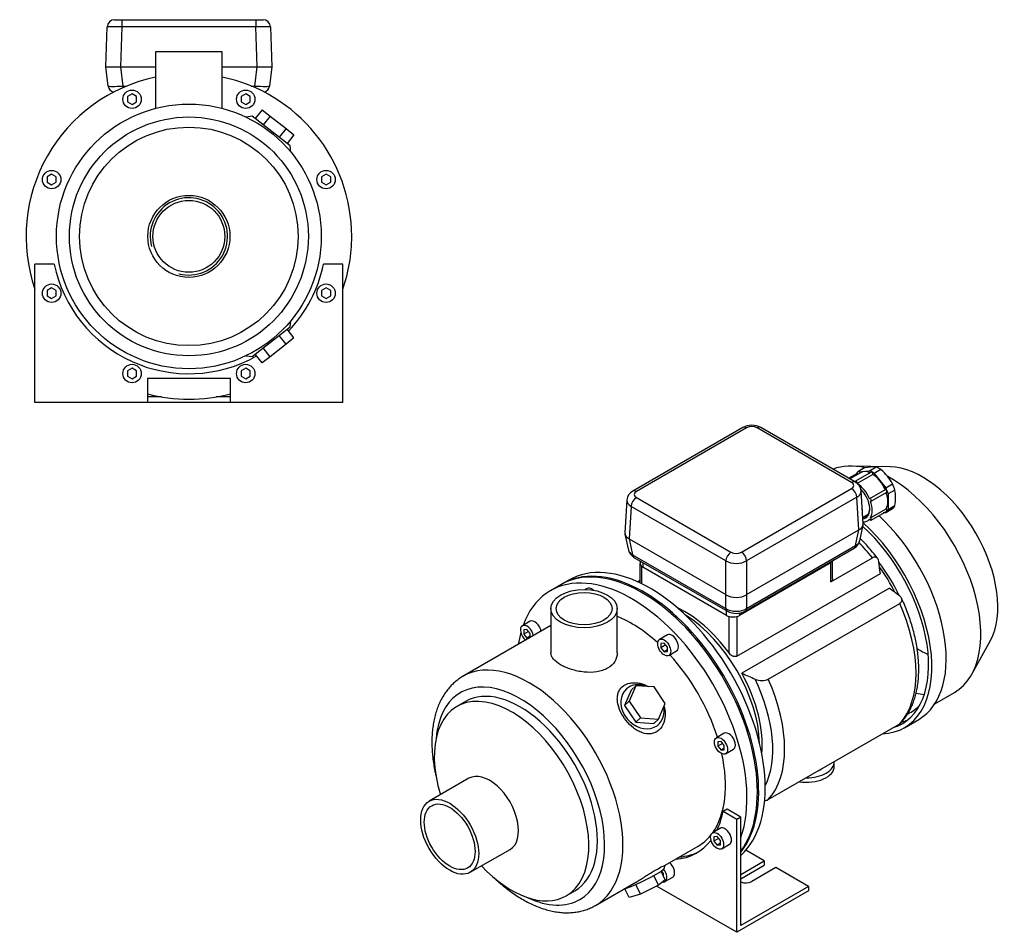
# Model space of a CAD drawing. Header units: millimetres. Extents: x 169 to 1167, y 19 to 793.
# Tile 2 of 2: x 633 to 1167, y 19 to 514. Entities that reach past the tile are written whole.
import ezdxf

# ---------------------------------------------------------------- set-up
doc = ezdxf.new("R2010")
doc.units = ezdxf.units.MM
for name, color, linetype in [('BASETTA_MEC_71_T', 7, 'Continuous'), ('CARCASSA_MEC_71', 7, 'Continuous'), ('COPRIVENTOLA_MEC', 7, 'Continuous'), ('CORPO_MH_3-5_[2-', 7, 'Continuous'), ('FLANGIA_MOTORE_T', 7, 'Continuous'), ('GHIERA_PG13_5_CO', 7, 'Continuous'), ('PIEDINO_MEC_71_I', 7, 'Continuous'), ('STAFFA_3-5-9_INT', 7, 'Continuous')]:
    doc.layers.add(name, color=color, linetype=linetype)

# ---------------------------------------------------------------- blocks, each defined once
blk = doc.blocks.new('SE')
at = {"layer": 'BASETTA_MEC_71_T', "color": 7, "linetype": 'Continuous'}
for p, q in [((1025.15, 293.2), (965.4, 258.7)), ((1027.15, 293), (967.4, 258.51)), ((1084.07, 263.4), (1032.81, 293)), ((1086.07, 263.6), (1034.81, 293.2)), ((1024.32, 225.64), (1084.07, 260.14)), ((1090.31, 241), (1089.23, 258.83)), ((962.24, 253.93), (961.16, 236.1)), ((967.4, 255.24), (1018.67, 225.64)), ((1086.9, 255.36), (1027.15, 220.86)), ((1087.97, 237.69), (1086.9, 255.36)), ((964.58, 250.46), (963.51, 232.79)), ((1015.84, 220.86), (964.58, 250.46)), ((1090.1, 244.51), (1093.2, 246.3)), ((1088.43, 231.68), (1090.26, 240.28)), ((961.22, 235.38), (963.05, 226.78)), ((1027.15, 202.57), (1087.97, 237.69)), ((1086.18, 229.15), (1088.01, 237.71)), ((963.47, 232.81), (965.29, 224.25)), ((963.51, 232.79), (1015.84, 202.57)), ((965.29, 224.25), (1015.88, 195.04)), ((1026.3, 193.6), (1085.38, 227.7)), ((1027.11, 195.04), (1086.18, 229.15)), ((966.1, 222.8), (1016.69, 193.6)), ((969.47, 220.86), (969.47, 219.52)), ((970.94, 220.01), (970.94, 217.48)), ((1015.84, 202.57), (1015.84, 220.86)), ((1072.05, 219.52), (1023.26, 191.35)), ((1027.15, 220.86), (1027.15, 202.57)), ((1072.05, 219.52), (1072.05, 220.01)), ((1016.19, 191.35), (970.94, 217.48)), ((1015.88, 195.04), (1015.88, 202.55)), ((1027.11, 202.55), (1027.11, 195.04)), ((1016.19, 191.35), (1016.19, 193.88)), ((1023.26, 192.55), (1023.26, 191.35))]:
    blk.add_line(p, q, dxfattribs=at)
for centre, radius, start, end in [((1029.98, 284.21), 10.2, 61.7662, 118.2338), ((1083.29, 258.33), 5.96, 4.7607, 62.1677), ((968.11, 253.52), 5.85, 117.5513, 176.1229), ((1082.58, 232.97), 5.96, 297.9296, 347.4529), ((968.89, 228.06), 5.95, 192.3908, 242.0591), ((1021.5, 202.52), 10.14, 241.7025, 298.2975)]:
    blk.add_arc(centre, radius, start, end, dxfattribs=at)
for centre, major_axis, ratio, start_param, end_param in [((1027.15, 289.74), (2, -3.46), 0.57735, 2.356194, 3.141593), ((1029.98, 291.37), (4, 0), 0.578054, 0.786007, 2.355586), ((1032.81, 289.74), (-2, -3.46), 0.57735, 3.141593, 3.926991), ((1084.07, 260.14), (-2, -3.46), 0.57735, 3.135603, 3.926991), ((1081.24, 261.77), (-4, 0), 0.576647, 2.356803, 3.926382), ((967.4, 255.24), (2, -3.46), 0.57735, 2.356194, 3.141868), ((970.24, 256.87), (4, 0), 0.576647, 2.356803, 3.926382), ((1084.07, 256.87), (2, -3.46), 0.57735, 0.820305, 2.356194), ((1081.24, 258.51), (-8, -0.24), 0.576999, 2.339382, 3.158863), ((970.24, 253.61), (8, -0.24), 0.576999, 3.125473, 3.943803), ((967.4, 251.98), (2, 3.46), 0.57735, 0.785398, 2.321288), ((1083.37, 251.36), (4.65, -8.05), 0.57735, 0.737786, 0.977496), ((1082.28, 241.24), (-8.03, 0.6), 0.572756, 2.406383, 3.219219), ((969.19, 236.34), (8.03, 0.6), 0.572756, 3.063966, 3.876802), ((1080.49, 232.79), (-7.99, 0.83), 0.573109, 2.423363, 3.080945), ((970.99, 227.89), (7.99, 0.83), 0.573109, 3.20224, 3.859822), ((968.1, 226.27), (2, 3.46), 0.57735, 2.478368, 3.141593), ((1018.67, 222.38), (2, 3.46), 0.57735, 0.785398, 2.321288), ((1021.5, 227.28), (-4, 0), 0.578054, 0.786007, 2.355586), ((1024.32, 222.38), (-2, 3.46), 0.57735, 3.961897, 5.497787), ((1083.38, 231.17), (-2, 3.46), 0.57735, 3.141593, 3.804818), ((974.47, 219.52), (5, 0), 0.57735, 3.141593, 3.926991), ((1021.5, 224.01), (8, 0), 0.557214, 3.9276, 5.497178), ((1068.52, 221.56), (-5, 0), 0.57735, 2.356194, 2.851562), ((1021.5, 206.14), (-8, 0), 0.630132, 0.792825, 2.348768), ((1021.5, 198.73), (-8, 0), 0.647258, 0.792825, 2.348768), ((1018.69, 197.06), (2, 3.46), 0.57735, 2.478368, 3.142374), ((1024.3, 197.06), (-2, 3.46), 0.57735, 3.141164, 3.804818), ((1019.73, 193.39), (5, 0), 0.57735, 3.926991, 5.497787)]:
    blk.add_ellipse(centre, major_axis=major_axis, ratio=ratio, start_param=start_param, end_param=end_param, dxfattribs=at)
for points in [[(1088.01, 237.71), (1087.99, 237.7), (1087.97, 237.69)], [(963.51, 232.79), (963.49, 232.8), (963.47, 232.81)], [(1015.88, 202.55), (1015.86, 202.56), (1015.84, 202.57)], [(1027.15, 202.57), (1027.13, 202.56), (1027.11, 202.55)]]:
    blk.add_open_spline(points, degree=2, dxfattribs=at)
at = {"layer": 'CARCASSA_MEC_71', "color": 7, "linetype": 'Continuous'}
for p, q in [((969.35, 219.52), (969.35, 208.93)), ((1072.76, 209.5), (1095.29, 222.51)), ((1072.76, 209.5), (1072.76, 220.03)), ((1073.64, 211.17), (1073.64, 220.93)), ((970.23, 217.99), (970.23, 208.5)), ((1021.85, 169.19), (1099.63, 214.09)), ((967.94, 209.58), (969.35, 210.39)), ((1104.49, 206.1), (1024.59, 159.97)), ((1038.88, 156.73), (1110.1, 197.85)), ((1017.61, 170.99), (1017.61, 190.78)), ((1021.85, 190.78), (1021.85, 169.19)), ((1038.88, 91.41), (1110.1, 132.53))]:
    blk.add_line(p, q, dxfattribs=at)
for centre, radius, start, end in [((310.14, 112.15), 796.05, 7.35729, 7.8239), ((703.29, -329.03), 668.82, 52.55126, 53.14032), ((1430.08, 1072.03), 998.14, 246.03073, 246.48181), ((1035.41, 164.6), 8.6, 245.0055, 293.7441), ((1035.41, 99.25), 8.57, 279.9697, 293.8261)]:
    blk.add_arc(centre, radius, start, end, dxfattribs=at)
for centre, major_axis, start_param, end_param in [((1069.48, 188.64), (-35, 60.62), 4.949263, 5.111172), ((972.35, 219.52), (3, 0), 2.856231, 3.584463), ((1077.36, 193.19), (-28.5, 49.36), 4.564478, 4.934381), ((1075.24, 191.96), (-29.5, 51.1), 4.614488, 4.884952), ((1069.48, 188.64), (35, -60.62), 0.177153, 1.393644), ((993.92, 145.01), (-29.5, 51.1), 4.89396, 5.598633), ((992.5, 144.2), (-29.5, 51.1), 3.963975, 5.460802), ((1019.73, 192.17), (-3, 0), 1.127926, 2.013667), ((993.92, 145.01), (29.5, -51.1), 0.684552, 1.53039), ((994.77, 145.51), (32.93, -57.04), 0.361265, 1.438022), ((998.26, 147.52), (35, -60.62), 0.177153, 1.393644)]:
    blk.add_ellipse(centre, major_axis=major_axis, ratio=0.57735, start_param=start_param, end_param=end_param, dxfattribs=at)
for points, knots in [([(1098.16, 222.17), (1098.07, 222.28), (1097.22, 223.42), (1095.36, 225.74), (1092.72, 228.8), (1090.48, 231.21), (1089.13, 232.58), (1088.71, 233)], [0, 0, 0, 0, 0.0050417, 0.0597169, 0.1144308, 0.1691896, 0.1935582, 0.1935582, 0.1935582, 0.1935582]), ([(1098.77, 220.52), (1098.71, 221), (1098.59, 221.42), (1098.31, 221.96), (1098.2, 222.12), (1097.96, 222.41), (1097.82, 222.54), (1097.52, 222.74), (1097.35, 222.81), (1096.99, 222.91), (1096.8, 222.93), (1096.39, 222.92), (1096.18, 222.88), (1095.74, 222.74), (1095.52, 222.64), (1095.29, 222.51)], [0, 0, 0, 0, 0.25, 0.25, 0.375, 0.375, 0.5, 0.5, 0.625, 0.625, 0.75, 0.75, 0.875, 0.875, 1, 1, 1, 1]), ([(1073.64, 211.16), (1073.64, 211.01), (1073.63, 210.86), (1073.57, 210.55), (1073.52, 210.39), (1073.37, 210.08), (1073.27, 209.94), (1073.05, 209.7), (1072.91, 209.59), (1072.76, 209.5)], [0.5230095, 0.5230095, 0.5230095, 0.5230095, 0.625, 0.625, 0.75, 0.75, 0.875, 0.875, 1, 1, 1, 1]), ([(1110.1, 197.85), (1110.33, 197.98), (1110.53, 198.13), (1110.87, 198.44), (1111.01, 198.62), (1111.22, 198.97), (1111.29, 199.15), (1111.37, 199.52), (1111.37, 199.71), (1111.33, 200.08), (1111.29, 200.26), (1111.14, 200.63), (1111.04, 200.8), (1110.8, 201.15), (1110.66, 201.32), (1110.34, 201.64), (1110.16, 201.8), (1109.97, 201.95)], [0, 0, 0, 0, 0.125, 0.125, 0.25, 0.25, 0.375, 0.375, 0.5, 0.5, 0.625, 0.625, 0.75, 0.75, 0.875, 0.875, 1, 1, 1, 1]), ([(1110.8, 133.1), (1111.25, 133.59), (1112.2, 134.62), (1113.68, 136.62), (1115.14, 138.97), (1116.44, 141.52), (1117.56, 144.24), (1118.51, 147.13), (1119.27, 150.17), (1119.85, 153.36), (1120.25, 156.67), (1120.45, 160.1), (1120.46, 163.63), (1120.28, 167.25), (1119.92, 170.95), (1119.38, 174.7), (1118.65, 178.49), (1117.75, 182.33), (1116.67, 186.17), (1115.43, 190.03), (1114.03, 193.86), (1112.57, 197.46), (1111.63, 199.53), (1111.14, 200.58)], [0, 0, 0, 0, 0.032219, 0.07913, 0.126449, 0.174216, 0.222426, 0.271041, 0.319995, 0.369212, 0.418613, 0.46813, 0.517706, 0.567293, 0.61686, 0.66639, 0.715875, 0.765311, 0.8147, 0.864045, 0.913352, 0.962625, 1, 1, 1, 1]), ([(1021.85, 169.19), (1021.69, 169.1), (1021.52, 169.03), (1021.15, 168.96), (1020.96, 168.95), (1020.57, 168.98), (1020.37, 169.01), (1019.97, 169.13), (1019.77, 169.21), (1019.39, 169.4), (1019.2, 169.5), (1018.84, 169.75), (1018.66, 169.88), (1018.16, 170.31), (1017.86, 170.64), (1017.61, 170.99)], [0, 0, 0, 0, 0.125, 0.125, 0.25, 0.25, 0.375, 0.375, 0.5, 0.5, 0.625, 0.625, 0.75, 0.75, 1, 1, 1, 1]), ([(1110.83, 133.1), (1110.79, 133.05), (1110.75, 133.01), (1110.54, 132.81), (1110.33, 132.66), (1110.1, 132.53)], [0.8425236, 0.8425236, 0.8425236, 0.8425236, 0.875, 0.875, 1, 1, 1, 1])]:
    blk.add_open_spline(points, degree=3, knots=knots, dxfattribs=at)
at = {"layer": 'COPRIVENTOLA_MEC', "color": 7, "linetype": 'Continuous'}
for p, q in [((1104.93, 271.87), (1084.09, 272.29)), ((1149.23, 159.47), (1159.28, 177.72)), ((1129.21, 143.45), (1139.79, 149.56)), ((1112.65, 130.43), (1120.43, 134.92))]:
    blk.add_line(p, q, dxfattribs=at)
for centre, major_axis, start_param, end_param in [((1105.29, 209.31), (-34.5, 59.76), 5.785961, 6.194869), ((1122.61, 219.32), (-28.79, 49.86), 3.477609, 5.947168), ((1105.29, 209.31), (-34.5, 59.76), 3.141593, 5.532143), ((1076.65, 192.78), (-36, 62.35), 2.847296, 5.226799), ((1084.43, 197.27), (-36, 62.35), 3.141593, 5.212918), ((1076.65, 192.78), (-34.75, 60.19), 3.010588, 5.220354), ((1120.84, 218.29), (-27.99, 48.48), -3.960361, -3.807829), ((1104.9, 209.09), (-33.25, 57.59), -3.62226, -3.521084), ((1082.66, 196.25), (-33.25, 57.59), 3.102205, 3.307162), ((1082.66, 196.25), (-34.75, 60.19), 2.981861, 3.055004)]:
    blk.add_ellipse(centre, major_axis=major_axis, ratio=0.57735, start_param=start_param, end_param=end_param, dxfattribs=at)
at = {"layer": 'CORPO_MH_3-5_[2-', "color": 7, "linetype": 'Continuous'}
for p, q in [((926.46, 207.97), (920.8, 204.7)), ((940.64, 205.91), (939.71, 205.37)), ((921.05, 194.98), (921.05, 170.99)), ((957.05, 170.99), (957.05, 194.98)), ((909.84, 188.12), (905.6, 185.67)), ((921.05, 185.79), (873.47, 158.32)), ((908.1, 183.7), (906.33, 183.54)), ((906.33, 183.54), (906.33, 181.18)), ((908.92, 182.68), (906.33, 181.18)), ((909.86, 181.5), (908.1, 183.7)), ((909.86, 179.33), (909.86, 181.5)), ((906.33, 181.18), (908.1, 178.98)), ((909.86, 180.01), (908.1, 178.98)), ((908.1, 178.98), (909.47, 179.11)), ((984.21, 180.75), (979.97, 178.3)), ((982.47, 176.33), (980.7, 176.17)), ((980.7, 176.17), (980.7, 173.82)), ((984.24, 174.13), (982.47, 176.33)), ((983.29, 175.31), (980.7, 173.82)), ((980.7, 173.82), (982.47, 171.62)), ((984.24, 172.64), (982.47, 171.62)), ((982.47, 171.62), (984.24, 171.78)), ((984.24, 171.78), (984.24, 174.13)), ((984.97, 169.64), (989.21, 172.09)), ((964.57, 150.84), (960.91, 142.44)), ((967.18, 153.2), (963.52, 144.8)), ((967.18, 153.2), (964.57, 150.84)), ((976.95, 152.55), (967.18, 153.2)), ((983.07, 143.51), (976.95, 152.55)), ((874.77, 144.64), (870.14, 141.96)), ((963.52, 144.8), (960.91, 142.44)), ((963.52, 144.8), (969.63, 135.75)), ((960.91, 142.44), (967.02, 133.4)), ((979.4, 135.11), (983.07, 143.51)), ((969.63, 135.75), (967.02, 133.4)), ((969.63, 135.75), (979.4, 135.11)), ((979.4, 135.11), (976.79, 132.76)), ((967.02, 133.4), (976.79, 132.76)), ((1015.02, 127.4), (1010.77, 124.95)), ((1013.27, 122.97), (1011.51, 122.82)), ((1011.51, 122.82), (1011.51, 120.46)), ((1015.04, 120.77), (1013.27, 122.97)), ((1014.09, 121.95), (1011.51, 120.46)), ((1011.51, 120.46), (1013.27, 118.26)), ((1015.04, 119.28), (1013.27, 118.26)), ((1013.27, 118.26), (1015.04, 118.42)), ((1015.04, 118.42), (1015.04, 120.77)), ((1015.77, 116.29), (1020.02, 118.74)), ((876.66, 103.01), (855.09, 90.55)), ((877.34, 52.02), (898.91, 64.47)), ((982.97, 55.85), (1000.8, 66.14)), ((982.37, 54.05), (983, 55.84)), ((979.4, 45.12), (976.9, 50.28)), ((983.07, 48.01), (980.81, 52.65)), ((945.22, 34.05), (967.02, 46.63)), ((963.52, 38.27), (961.17, 43.1)), ((969.63, 40.25), (967.11, 45.42)), ((979.4, 45.12), (969.63, 40.25)), ((983.07, 48.01), (979.4, 45.12)), ((929.39, 39.34), (934.02, 42.02)), ((969.63, 40.25), (963.52, 38.27))]:
    blk.add_line(p, q, dxfattribs=at)
for centre, major_axis, ratio, start_param, end_param in [((970.58, 131.54), (44.13, -76.43), 0.57735, 0.241164, 3.141593), ((964.93, 128.28), (44.13, -76.43), 0.57735, 0.45581, 3.593987), ((943.14, 201.58), (2.5, -4.33), 0.57735, 2.083393, 3.141593), ((912.34, 183.79), (2.5, -4.33), 0.57735, 1.018715, 3.141593), ((964.93, 128.28), (35.88, -62.14), 0.57735, 2.076031, 2.512145), ((964.93, 128.28), (44.13, -76.43), 0.57735, 3.660226, 3.763049), ((908.1, 181.34), (-2.5, 4.33), 0.57735, 0, 2.122878), ((908.1, 181.34), (-2.5, 4.33), 0.57735, 4.160308, 6.283185), ((986.71, 176.42), (2.5, -4.33), 0.57735, 0, 3.141593), ((909.35, 96.19), (-35.88, 62.14), 0.57735, 3.140829, 6.283185), ((964.93, 128.28), (35.88, -62.14), 0.57735, 1.202887, 1.938706), ((904.4, 93.33), (32.38, -56.08), 0.57735, 0, 3.835482), ((909.35, 96.19), (-35.88, 62.14), 0.57735, 0, 0.000296), ((904.4, 93.33), (29.63, -51.31), 0.57735, 0, 3.141593), ((970.68, 141.8), (-8.7, 9.66), 0.810411, 0, 4.056698), ((970.68, 141.8), (-8.7, 9.66), 0.810411, 5.253429, 6.283185), ((899.76, 90.65), (29.62, -51.31), 0.57735, 0, 4.327423), ((1017.52, 123.07), (2.5, -4.33), 0.57735, 0, 3.141593), ((964.93, 128.28), (35.88, -62.14), 0.57735, 0.25816, 1.065562), ((887.79, 83.74), (11.13, -19.27), 0.57735, 0, 3.141593), ((964.93, 128.28), (35.88, -62.14), 0.57735, 0, 0.21901), ((899.76, 90.65), (29.62, -51.31), 0.57735, 5.097355, 6.283185), ((970.68, 48.51), (11.69, 5.69), 0.099506, 3.627919, 6.183016), ((904.4, 93.33), (32.38, -56.08), 0.57735, 5.589296, 6.283185)]:
    blk.add_ellipse(centre, major_axis=major_axis, ratio=ratio, start_param=start_param, end_param=end_param, dxfattribs=at)
for centre, major_axis in [((939.05, 194.98), (-18, 0)), ((939.05, 194.98), (-15.15, 0)), ((982.47, 173.97), (-2.5, 4.33)), ((1013.27, 120.62), (-2.5, 4.33)), ((866.22, 71.28), (11.12, -19.27)), ((866.22, 71.28), (9.74, -16.87))]:
    blk.add_ellipse(centre, major_axis=major_axis, ratio=0.57735, dxfattribs=at)
for points, knots in [([(957.05, 170.99), (957.05, 170.99), (957.05, 170.99), (957.05, 169.39), (956.58, 167.78), (954.79, 164.93), (953.45, 163.66), (950.95, 162.22), (950.02, 161.8), (948.06, 161.14), (947.02, 160.89), (943.74, 160.37), (941.41, 160.35), (937.87, 160.72), (936.71, 160.91), (934.41, 161.39), (933.26, 161.69), (931.09, 162.38), (930.05, 162.77), (928.09, 163.62), (927.16, 164.09), (924.66, 165.53), (923.31, 166.59), (921.97, 168.21), (921.62, 168.77), (921.16, 169.88), (921.05, 170.43), (921.05, 170.98), (921.05, 170.99), (921.05, 170.99)], [0.1249858, 0.1249858, 0.1249858, 0.1249858, 0.125, 0.125, 0.1875, 0.1875, 0.25, 0.25, 0.28125, 0.28125, 0.3125, 0.3125, 0.375, 0.375, 0.40625, 0.40625, 0.4375, 0.4375, 0.46875, 0.46875, 0.5, 0.5, 0.5625, 0.5625, 0.59375, 0.59375, 0.625, 0.625, 0.6251231, 0.6251231, 0.6251231, 0.6251231]), ([(873.47, 158.31), (873.36, 158.25), (872.52, 157.81), (870.9, 156.68), (868.81, 155.02), (866.85, 153.13), (865.05, 151.05), (863.4, 148.77), (861.92, 146.31), (860.6, 143.67), (859.46, 140.85), (858.5, 137.87), (857.73, 134.73), (857.15, 131.45), (856.76, 128.05), (856.56, 124.53), (856.55, 120.91), (856.74, 117.21), (857.12, 113.44), (857.68, 109.61), (858.26, 106.57), (858.66, 104.81), (858.76, 104.34)], [0, 0, 0, 0, 0.0022188, 0.0200427, 0.0378575, 0.0557202, 0.0736907, 0.0918188, 0.1101409, 0.1286765, 0.1474272, 0.1663779, 0.1855009, 0.2047605, 0.224119, 0.2435416, 0.2629986, 0.2824655, 0.3019235, 0.3213635, 0.3407805, 0.3477621, 0.3477621, 0.3477621, 0.3477621]), ([(979.54, 129.09), (978.94, 128.55), (978.29, 128.13), (976.89, 127.48), (976.12, 127.25), (973.79, 126.93), (972.13, 127.15), (969.71, 127.99), (968.9, 128.36), (967.34, 129.23), (966.58, 129.74), (964.36, 131.44), (963.01, 132.78), (960.6, 135.8), (959.6, 137.41), (958.02, 140.77), (957.48, 142.46), (957.1, 144.96), (957.05, 145.77), (957.1, 147.35), (957.22, 148.12), (957.62, 149.58), (957.91, 150.26), (958.66, 151.53), (959.15, 152.11), (960.83, 153.62), (962.32, 154.32), (964.81, 154.8), (965.69, 154.87), (967.47, 154.82), (968.38, 154.71), (970.87, 154.17), (972.42, 153.58), (973.86, 152.79)], [0, 0, 0, 0, 0.03125, 0.03125, 0.0625, 0.0625, 0.125, 0.125, 0.15625, 0.15625, 0.1875, 0.1875, 0.25, 0.25, 0.3125, 0.3125, 0.375, 0.375, 0.40625, 0.40625, 0.4375, 0.4375, 0.46875, 0.46875, 0.5, 0.5, 0.5625, 0.5625, 0.59375, 0.59375, 0.625, 0.625, 0.6792325, 0.6792325, 0.6792325, 0.6792325]), ([(982.44, 141.96), (982.76, 140.8), (982.94, 139.61), (983.07, 136.63), (982.82, 134.81), (981.66, 131.6), (980.75, 130.15), (979.54, 129.09)], [0.8346005, 0.8346005, 0.8346005, 0.8346005, 0.875, 0.875, 0.9375, 0.9375, 1, 1, 1, 1]), ([(967.01, 46.63), (967.08, 46.67), (967.15, 46.71), (967.99, 47.2), (968.77, 47.67), (970.36, 48.64), (971.17, 49.15), (972.8, 50.17), (973.6, 50.67), (975.18, 51.65), (975.97, 52.14), (978.19, 53.47), (979.52, 54.22), (981.05, 55.02), (981.5, 55.23), (982.21, 55.57), (982.48, 55.68), (982.9, 55.85), (983.01, 55.88), (983.01, 55.87)], [0.3721818, 0.3721818, 0.3721818, 0.3721818, 0.375, 0.375, 0.40625, 0.40625, 0.4375, 0.4375, 0.46875, 0.46875, 0.5, 0.5, 0.5625, 0.5625, 0.59375, 0.59375, 0.625, 0.625, 0.6619883, 0.6619883, 0.6619883, 0.6619883]), ([(890.42, 48.96), (890.53, 48.86), (891.6, 47.84), (893.67, 45.97), (896.68, 43.48), (899.74, 41.17), (902.84, 39.06), (905.98, 37.15), (909.14, 35.44), (912.32, 33.96), (915.5, 32.7), (918.67, 31.68), (921.82, 30.9), (924.93, 30.37), (927.98, 30.09), (930.97, 30.06), (933.87, 30.28), (936.67, 30.74), (939.37, 31.44), (941.93, 32.38), (943.91, 33.29), (944.89, 33.88), (945.18, 34.06)], [0.6477599, 0.6477599, 0.6477599, 0.6477599, 0.6498567, 0.6692607, 0.6886967, 0.7081662, 0.7276689, 0.7472019, 0.7667586, 0.7863264, 0.805881, 0.8253947, 0.8448322, 0.8641527, 0.8833135, 0.9022767, 0.9210156, 0.9395201, 0.9578004, 0.975886, 0.9938228, 1, 1, 1, 1])]:
    blk.add_open_spline(points, degree=3, knots=knots, dxfattribs=at)
at = {"layer": 'FLANGIA_MOTORE_T', "color": 7, "linetype": 'Continuous'}
blk.add_line((930.7, 210.42), (927.17, 208.38), dxfattribs=at)
for centre, major_axis, start_param, end_param in [((971.29, 131.95), (44.12, -76.43), 0.219659, 3.149605), ((974.83, 133.99), (44.12, -76.43), 0.121401, 3.141593), ((992.5, 144.2), (29.5, -51.1), 0.822383, 2.31921)]:
    blk.add_ellipse(centre, major_axis=major_axis, ratio=0.57735, start_param=start_param, end_param=end_param, dxfattribs=at)
at = {"layer": 'GHIERA_PG13_5_CO', "color": 7, "linetype": 'Continuous'}
for p, q in [((1087.01, 268.27), (1082.5, 265.67)), ((1088.91, 268.71), (1083.07, 265.34)), ((1094.66, 268.95), (1086.17, 264.06)), ((1095.53, 267.8), (1087.04, 262.9)), ((1091.12, 271.31), (1087.49, 269.21)), ((1087.49, 269.21), (1093.74, 269.77)), ((1093.74, 269.77), (1097.37, 271.86)), ((1099.96, 270.37), (1096.33, 268.27)), ((1096.33, 268.27), (1102.58, 260.5)), ((1102.58, 260.5), (1106.21, 262.6)), ((1102.31, 259.43), (1093.83, 254.53)), ((1094.58, 253.23), (1103.06, 258.13)), ((1107.5, 259.25), (1103.87, 257.16)), ((1103.87, 257.16), (1103.87, 248.83)), ((1103.87, 248.83), (1107.5, 250.93)), ((1094.29, 244.23), (1102.77, 249.13)), ((1094.58, 243.03), (1103.06, 247.93)), ((1102.58, 246.99), (1101.23, 246.87)), ((1106.21, 249.08), (1102.58, 246.99)), ((1092.67, 242.59), (1093.93, 243.31))]:
    blk.add_line(p, q, dxfattribs=at)
for centre, radius, start, end in [((1096.49, 246.42), 25.46, 88.0317, 102.1761), ((1082.33, 249.8), 27.09, 28.1909, 49.397), ((1086.39, 255.09), 21.52, 348.8462, 11.1538)]:
    blk.add_arc(centre, radius, start, end, dxfattribs=at)
for centre, major_axis, start_param, end_param in [((1095.03, 258.1), (-6.75, 11.69), 0.125517, 0.31778), ((1087.38, 267.62), (0.375, -0.65), 1.807572, 3.141593), ((1095.03, 258.1), (6.13, -10.61), 2.469888, 3.141593), ((1095.03, 258.1), (-6.75, 11.69), 5.361505, 5.634069), ((1095.03, 268.3), (0.375, -0.65), 0.41713, 3.141593), ((1095.03, 258.1), (6.12, -10.61), 1.366148, 2.299044), ((1098.67, 260.19), (-6.75, 11.69), 5.361505, 5.634069), ((1086.55, 263.41), (0.375, -0.65), 0.41713, 4.050146), ((1086.55, 253.2), (6.13, -10.61), 1.366148, 2.299044), ((1098.67, 260.19), (6.75, -11.69), 1.172715, 1.445279), ((1086.55, 253.2), (5.18, -8.98), 0, 1.994862), ((1102.69, 258.78), (0.375, -0.65), 0, 3.141593), ((1095.03, 258.1), (6.75, -11.69), 1.172715, 1.445279), ((1095.03, 258.1), (6.13, -10.61), 0.31895, 1.23944), ((1094.2, 253.88), (0.375, -0.65), -0.630067, 3.248061), ((1086.55, 253.2), (6.13, -10.61), 0.31895, 1.251846), ((1098.67, 260.19), (6.75, -11.69), 0.125517, 0.398082), ((1086.9, 253.4), (-4.93, 8.54), 2.833264, 3.901959), ((1095.03, 258.1), (6.75, -11.69), 0.125517, 0.398082), ((1102.69, 248.58), (-0.375, 0.65), 3.141593, 5.342456), ((1086.55, 253.2), (5.18, -8.98), 6.0106, 6.283185), ((1086.55, 253.2), (-6.12, 10.61), 2.797599, 3.346241), ((1094.2, 243.68), (-0.375, 0.65), 1.464328, 5.342456)]:
    blk.add_ellipse(centre, major_axis=major_axis, ratio=0.57735, start_param=start_param, end_param=end_param, dxfattribs=at)
at = {"layer": 'PIEDINO_MEC_71_I', "color": 7, "linetype": 'Continuous'}
blk.add_line((1074.68, 109.5), (1074.68, 111.95), dxfattribs=at)
for centre, major_axis, start_param, end_param in [((1059.68, 111.95), (-15, 0), 1.555732, 3.156657), ((1059.68, 109.5), (-15, 0), 1.304816, 3.141593), ((1059.68, 111.95), (-10.5, 0), -4.028803, -3.825178)]:
    blk.add_ellipse(centre, major_axis=major_axis, ratio=0.57735, start_param=start_param, end_param=end_param, dxfattribs=at)
at = {"layer": 'STAFFA_3-5-9_INT', "color": 7, "linetype": 'Continuous'}
for p, q in [((1016.53, 86.24), (1014.41, 85.01)), ((1023.97, 81.94), (1016.53, 86.24)), ((1021.85, 80.71), (1014.41, 85.01)), ((1023.97, 81.94), (1021.85, 80.71)), ((1021.85, 19.48), (1021.85, 80.71)), ((1023.97, 23.15), (1023.97, 81.94)), ((1012.9, 75.87), (1008.65, 73.42)), ((1011.15, 71.44), (1009.38, 71.29)), ((1009.38, 71.29), (1009.38, 68.93)), ((1011.97, 70.42), (1009.38, 68.93)), ((1012.92, 69.24), (1011.15, 71.44)), ((1009.38, 68.93), (1011.15, 66.73)), ((1012.92, 67.75), (1011.15, 66.73)), ((1011.15, 66.73), (1012.92, 66.89)), ((1012.92, 66.89), (1012.92, 69.24)), ((1013.65, 64.76), (1017.9, 67.21)), ((1036.7, 58.26), (1026.73, 64.02)), ((1023.97, 50.91), (1036.7, 58.26)), ((1023.97, 48.46), (1036.7, 55.81)), ((1043.06, 54.59), (1029.91, 46.99)), ((1036.7, 58.26), (1036.7, 55.81)), ((1060.74, 44.38), (1043.06, 54.59)), ((981.17, 52.64), (980.89, 52.48)), ((982.11, 51.46), (981.03, 52.81)), ((982.11, 49.96), (982.11, 51.46)), ((982.11, 49.96), (982.11, 49.96)), ((982.85, 46.97), (987.09, 49.42)), ((978.72, 44.38), (978.72, 44.78)), ((1021.85, 19.48), (978.72, 44.38)), ((1060.74, 44.38), (1023.97, 23.15)), ((1060.74, 44.38), (1060.74, 41.93)), ((1060.74, 41.93), (1021.85, 19.48))]:
    blk.add_line(p, q, dxfattribs=at)
for centre, major_axis, start_param, end_param in [((962.81, 127.05), (-37.25, 64.52), 3.514775, 3.724263), ((1015.4, 71.54), (-2.5, 4.33), 3.141593, 6.283185), ((962.81, 127.05), (-37.25, 64.52), 2.869041, 3.382098), ((964.93, 128.28), (-37.25, 64.52), 2.869041, 3.113115), ((980.35, 51.3), (2.5, -4.33), 0, 1.815566), ((984.59, 53.75), (-2.5, 4.33), 3.141593, 5.26447), ((980.35, 51.3), (2.5, -4.33), 5.830585, 6.283185), ((1026.73, 48.83), (4.5, 0), 4.052757, 5.497787)]:
    blk.add_ellipse(centre, major_axis=major_axis, ratio=0.57735, start_param=start_param, end_param=end_param, dxfattribs=at)
blk.add_ellipse((1011.15, 69.09), major_axis=(2.5, -4.33), ratio=0.57735, dxfattribs=at)
blk = doc.blocks.new('SE4')
at = {"layer": 'BASETTA_MEC_71_T', "color": 7, "linetype": 'Continuous'}
for p, q in [((684.61, 514.34), (688.61, 514.34)), ((688.61, 514.34), (761.11, 514.34)), ((688.61, 514.34), (688.61, 510.48)), ((761.11, 514.34), (765.11, 514.34)), ((761.11, 514.34), (761.11, 510.48)), ((679.86, 488.84), (680.62, 510.48)), ((688.61, 510.48), (687.86, 488.84)), ((761.11, 510.48), (688.61, 510.48)), ((761.87, 488.84), (761.11, 510.48)), ((769.11, 510.48), (769.86, 488.84)), ((679.86, 488.84), (679.86, 488.84)), ((681.15, 478.35), (679.86, 488.84)), ((687.8, 488.84), (689.09, 478.35)), ((687.86, 488.84), (706.86, 488.84)), ((742.86, 488.84), (761.87, 488.84)), ((760.63, 478.35), (761.92, 488.84)), ((769.86, 488.84), (768.57, 478.35)), ((769.86, 488.84), (769.86, 488.84)), ((689.09, 478.35), (691.04, 478.35)), ((689.09, 478.35), (689.09, 477.52)), ((758.68, 478.35), (760.63, 478.35)), ((760.63, 478.35), (760.63, 477.52))]:
    blk.add_line(p, q, dxfattribs=at)
for centre, start, end in [((684.61, 510.34), 90, 178), ((765.11, 510.34), 2, 90), ((685.12, 478.84), 187, 252.6537), ((764.6, 478.84), 287.3463, 353)]:
    blk.add_arc(centre, 4, start, end, dxfattribs=at)
for centre, major_axis, ratio, start_param, end_param in [((688.62, 510.34), (-8, 0.14), 0.017434, 4.713302, 6.282881), ((761.11, 510.34), (8, 0.14), 0.017434, 0.000304, 1.569883), ((687.88, 489.19), (-8.02, -0.35), 0.043312, 0.003409, 1.559352), ((761.84, 489.19), (8.02, -0.35), 0.043312, 4.723833, 6.279777), ((689.15, 478.84), (-8, -0.49), 0.060259, 0.003713, 1.559657), ((760.57, 478.84), (8, -0.49), 0.060259, 4.723529, 6.279472)]:
    blk.add_ellipse(centre, major_axis=major_axis, ratio=ratio, start_param=start_param, end_param=end_param, dxfattribs=at)
for points in [[(687.86, 488.84), (687.83, 488.84), (687.8, 488.84)], [(761.92, 488.84), (761.89, 488.84), (761.87, 488.84)]]:
    blk.add_open_spline(points, degree=2, dxfattribs=at)
at = {"layer": 'CORPO_MH_3-5_[2-', "color": 7, "linetype": 'Continuous'}
for p, q in [((742.86, 496.84), (706.86, 496.84)), ((706.86, 496.84), (706.86, 466.31)), ((742.86, 466.31), (742.86, 496.84)), ((694.06, 474.1), (691.56, 472.66)), ((691.56, 472.66), (691.56, 469.77)), ((691.56, 469.77), (694.06, 468.33)), ((696.56, 472.66), (694.06, 474.1)), ((694.06, 468.33), (696.56, 469.77)), ((696.56, 469.77), (696.56, 472.66)), ((755.67, 474.1), (753.17, 472.66)), ((753.17, 472.66), (753.17, 469.77)), ((753.17, 469.77), (755.67, 468.33)), ((758.17, 472.66), (755.67, 474.1)), ((755.67, 468.33), (758.17, 469.77)), ((758.17, 469.77), (758.17, 472.66)), ((764.55, 465.45), (760.85, 460.72)), ((764.55, 465.45), (768.87, 462.08)), ((759.25, 461.97), (755.89, 461.56)), ((779.74, 445.97), (759.25, 461.97)), ((768.87, 462.08), (765.17, 457.35)), ((768.87, 462.08), (777.51, 455.32)), ((777.51, 455.32), (773.82, 450.59)), ((777.51, 455.32), (781.83, 451.95)), ((781.83, 451.95), (778.14, 447.22)), ((780.16, 442.58), (779.74, 445.97)), ((650.49, 430.53), (647.99, 429.09)), ((647.99, 429.09), (647.99, 426.2)), ((652.99, 429.09), (650.49, 430.53)), ((652.99, 426.2), (652.99, 429.09)), ((799.23, 430.53), (796.73, 429.09)), ((796.73, 429.09), (796.73, 426.2)), ((801.73, 429.09), (799.23, 430.53)), ((801.73, 426.2), (801.73, 429.09)), ((647.99, 426.2), (650.49, 424.76)), ((650.49, 424.76), (652.99, 426.2)), ((796.73, 426.2), (799.23, 424.76)), ((799.23, 424.76), (801.73, 426.2)), ((759.25, 331.71), (779.74, 347.71)), ((779.74, 347.71), (780.15, 351.08)), ((777.51, 338.36), (773.82, 343.09)), ((781.83, 341.74), (777.51, 338.36)), ((781.83, 341.74), (778.14, 346.46)), ((768.87, 331.6), (765.17, 336.33)), ((777.51, 338.36), (768.87, 331.6)), ((755.86, 332.12), (759.25, 331.71)), ((764.55, 328.23), (760.85, 332.96)), ((768.87, 331.6), (764.55, 328.23))]:
    blk.add_line(p, q, dxfattribs=at)
for centre, radius in [((694.06, 471.21), 5), ((755.67, 471.21), 5), ((724.86, 396.84), 71.75), ((724.86, 396.84), 64.75), ((724.86, 396.84), 59.25), ((650.49, 427.65), 5), ((799.23, 427.65), 5), ((724.86, 396.84), 22.25), ((724.86, 396.84), 19.48)]:
    blk.add_circle(centre, radius, dxfattribs=at)
for radius, start, end in [(88.25, 101.769, 198.884), (88.25, 0, 78.231), (20.95, 255, 195), (88.25, 341.116, 360), (88.25, 255.2289, 284.7711)]:
    blk.add_arc((724.86, 396.84), radius, start, end, dxfattribs=at)
at = {"layer": 'STAFFA_3-5-9_INT', "color": 7, "linetype": 'Continuous'}
for p, q in [((641.36, 306.84), (641.36, 381.84)), ((651.89, 381.84), (641.36, 381.84)), ((808.36, 381.84), (797.84, 381.84)), ((808.36, 306.84), (808.36, 381.84)), ((650.49, 368.92), (647.99, 367.48)), ((652.99, 367.48), (650.49, 368.92)), ((799.23, 368.92), (796.73, 367.48)), ((801.73, 367.48), (799.23, 368.92)), ((647.99, 367.48), (647.99, 364.59)), ((647.99, 364.59), (650.49, 363.15)), ((650.49, 363.15), (652.99, 364.59)), ((652.99, 364.59), (652.99, 367.48)), ((796.73, 367.48), (796.73, 364.59)), ((796.73, 364.59), (799.23, 363.15)), ((799.23, 363.15), (801.73, 364.59)), ((801.73, 364.59), (801.73, 367.48)), ((694.06, 325.35), (691.56, 323.91)), ((691.56, 323.91), (691.56, 321.02)), ((691.56, 321.02), (694.06, 319.58)), ((696.56, 323.91), (694.06, 325.35)), ((694.06, 319.58), (696.56, 321.02)), ((696.56, 321.02), (696.56, 323.91)), ((755.67, 325.35), (753.17, 323.91)), ((753.17, 323.91), (753.17, 321.02)), ((753.17, 321.02), (755.67, 319.58)), ((758.17, 323.91), (755.67, 325.35)), ((755.67, 319.58), (758.17, 321.02)), ((758.17, 321.02), (758.17, 323.91)), ((747.36, 319.84), (702.36, 319.84)), ((702.36, 319.84), (702.36, 306.84)), ((747.36, 306.84), (747.36, 319.84)), ((710.06, 309.84), (702.36, 309.84)), ((747.36, 309.84), (739.66, 309.84)), ((702.36, 306.84), (641.36, 306.84)), ((747.36, 306.84), (702.36, 306.84)), ((808.36, 306.84), (747.36, 306.84))]:
    blk.add_line(p, q, dxfattribs=at)
for centre in [(650.49, 366.03), (799.23, 366.03), (694.06, 322.47), (755.67, 322.47)]:
    blk.add_circle(centre, 5, dxfattribs=at)
for start, end in [(191.6155, 299.5328), (316.4672, 348.3845)]:
    blk.add_arc((724.86, 396.84), 74.5, start, end, dxfattribs=at)

msp = doc.modelspace()

# ---------------------------------------------------------------- block references
for name in ['SE4', 'SE']:
    msp.add_blockref(name, (0, 0))

doc.saveas('drawing.dxf')
